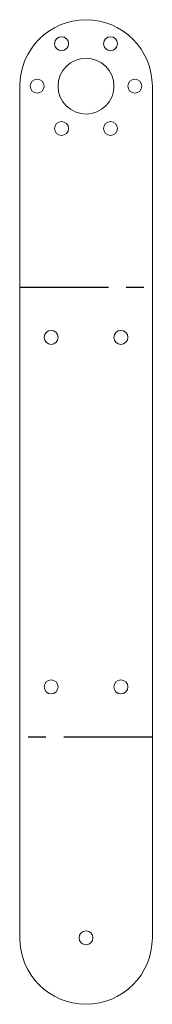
# Model space of a CAD drawing. Header units: millimetres. Extents: x -10 to 10, y -70 to 70.
import ezdxf

# ---------------------------------------------------------------- set-up
doc = ezdxf.new("R2010")
doc.units = ezdxf.units.MM
doc.linetypes.add('CENTERX2', pattern=[20.32, 12.7, -2.54, 2.54, -2.54])

msp = doc.modelspace()

# ---------------------------------------------------------------- linework, layer by layer
at = {"color": 7, "linetype": 'Continuous', "lineweight": 15}
for p, q in [((-9.5, -30.32), (-9.5, 60.93)), ((9.5, 60.93), (9.5, -60.89)), ((-9.5, -30.32), (-9.5, -34.07)), ((-9.5, -34.07), (-9.5, -60.89))]:
    msp.add_line(p, q, dxfattribs=at)
at = {"color": 7, "linetype": 'CENTERX2'}
for p, q in [((-9.5, 32.2), (9.5, 32.2)), ((9.5, -32.2), (-9.5, -32.2))]:
    msp.add_line(p, q, dxfattribs=at)
at = {"color": 7, "linetype": 'Continuous', "lineweight": 15}
for centre, radius in [((-3.5, 67), 1), ((3.5, 67), 1), ((0, 60.93), 4), ((-7, 60.93), 1), ((7, 60.93), 1), ((-3.5, 54.87), 1), ((3.5, 54.87), 1), ((-5, 25), 1), ((5, 25), 1), ((-5, -25), 1), ((5, -25), 1), ((0, -60.89), 1)]:
    msp.add_circle(centre, radius, dxfattribs=at)
for centre, start, end in [((0, 60.93), 0, 180), ((0, -60.89), 180, 0)]:
    msp.add_arc(centre, 9.5, start, end, dxfattribs=at)

doc.saveas('drawing.dxf')
